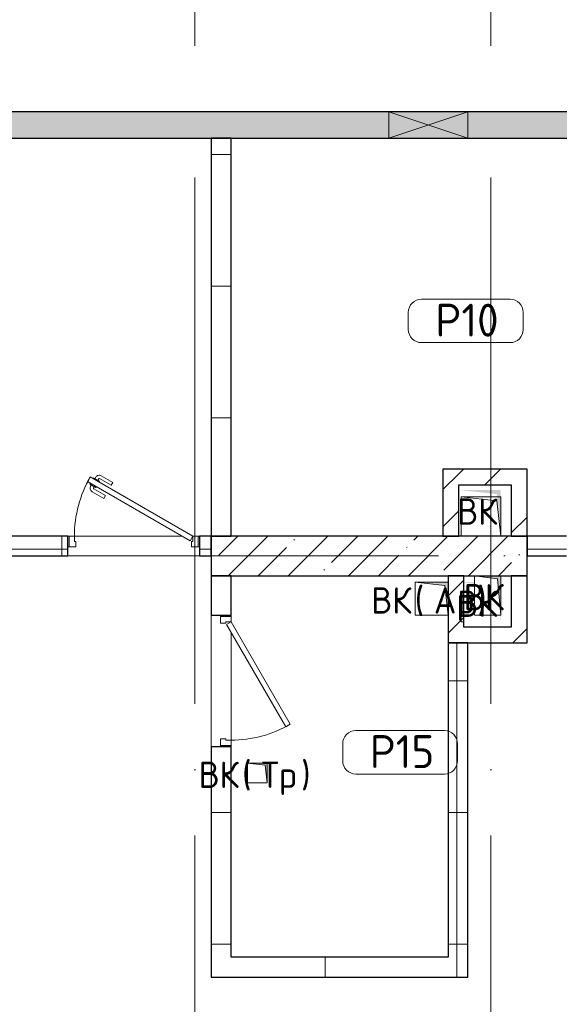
# Model space of a CAD drawing. Header units: millimetres. Extents: x -30540 to 173936, y -11730 to 122288.
# Tile 43 of 116: x 29680 to 33780, y 100543 to 108025. Entities that reach past the tile are written whole.
import ezdxf

# ---------------------------------------------------------------- set-up
doc = ezdxf.new("R2010")
doc.units = ezdxf.units.MM
doc.linetypes.add('ADSK_Линия сетки', pattern=[5000, 4000, -500, 0, -500])
for name, color, linetype, lineweight in [('A-____-NOTE-TEXT', 7, 'Continuous', 18), ('A-AREA-____-IDEN', 7, 'Continuous', 9), ('A-DOOR-____-MCUT', 7, 'Continuous', 9), ('A-DOOR-____-OTLN', 7, 'Continuous', 18), ('A-DOOR-FRAM-MCUT', 7, 'Continuous', 9), ('A-FLOR-____-OTLN', 7, 'Continuous', 18), ('A-GENM-____-OTLN', 7, 'Continuous', 18), ('A-GLAZ-____-MCUT', 7, 'Continuous', 9), ('A-GLAZ-____-OTLN', 7, 'Continuous', 18), ('A-WALL-____-MCUT', 7, 'Continuous', 40), ('A-WALL-____-PATT', 7, 'Continuous', 40), ('I-WALL-____-MCUT', 7, 'Continuous', 40), ('M-EQPM-____-OTLN', 7, 'Continuous', 18), ('S-COLS-____-MCUT', 7, 'Continuous', 40), ('S-COLS-____-OTLN', 7, 'Continuous', 18), ('S-GRID-____-OTLN', 7, 'Continuous', 9)]:
    doc.layers.add(name, color=color, linetype=linetype, lineweight=lineweight)
doc.styles.add('GOST Common', font='GOST_Common.ttf', dxfattribs={"height": 200})
doc.styles.add('GOST Common_4', font='GOST_Common.ttf', dxfattribs={"height": 250})
pattern_1 = [(0, (0, 0), (0, 1000), []), (90, (0, 0), (-1000, 6e-14), [])]
pattern_2 = [(45, (0, 0), (-424.264, 424.264), []), (45, (0, 282.8), (-424.264, 424.264), [])]

# ---------------------------------------------------------------- blocks, each defined once
blk = doc.blocks.new('АР_Дверь однопольная - 1000х2100h_900__Глухая_1 эт-4300198-01 ЭМ')
at = {"layer": 'A-DOOR-____-MCUT', "color": 254, "lineweight": 15, "true_color": 0xcccccc}
for p, q in [((329.4, 525), (-450, 75)), ((349.4, 490.4), (329.4, 525)), ((-430, 40.4), (349.4, 490.4)), ((-450, 75), (-430, 40.4))]:
    blk.add_line(p, q, dxfattribs=at)
at = {"layer": 'A-DOOR-____-OTLN', "color": 254, "lineweight": 13, "true_color": 0xcccccc}
blk.add_arc((-450, 75), 900, 360, 30, dxfattribs=at)
at = {"layer": 'A-DOOR-FRAM-MCUT', "color": 254, "lineweight": 15, "true_color": 0xcccccc}
for p, q in [((-490, 75), (-500, 75)), ((-450, 75), (-490, 75)), ((-490, 75), (-490, -5)), ((-450, 35), (-450, 75)), ((490, 75), (450, 75)), ((450, 75), (450, 35)), ((490, -5), (490, 75)), ((490, 75), (500, 75)), ((-440, 35), (-450, 35)), ((-440, -5), (-440, 35)), ((450, 35), (440, 35)), ((440, 35), (440, -5)), ((-490, -5), (-500, -5)), ((-490, -5), (-440, -5)), ((440, -5), (490, -5)), ((490, -5), (500, -5))]:
    blk.add_line(p, q, dxfattribs=at)
blk = doc.blocks.new('АР_Дверь однопольная - 1000х2100h_900__Глухая_1 эт-4300163-01 ЭМ')
at = {"layer": 'A-DOOR-____-MCUT', "color": 254, "lineweight": 15, "true_color": 0xcccccc}
for p, q in [((-329.4, 525), (-349.4, 490.4)), ((450, 75), (-329.4, 525)), ((-349.4, 490.4), (430, 40.4)), ((430, 40.4), (450, 75))]:
    blk.add_line(p, q, dxfattribs=at)
at = {"layer": 'A-DOOR-____-OTLN', "color": 254, "lineweight": 5, "true_color": 0xcccccc}
for p, q in [((-157.2, 483.3), (-246, 534.6)), ((-327.8, 477.9), (-331.8, 470.9)), ((-331.8, 470.9), (-288.5, 445.9)), ((-320.9, 464.7), (-327, 454.3)), ((-307.8, 512.5), (-303.8, 519.4)), ((-299.3, 452.2), (-305.3, 441.8)), ((-303.8, 519.4), (-260.5, 494.4)), ((-292.9, 513.2), (-286.9, 523.6)), ((-288.5, 445.9), (-284.5, 452.9)), ((-271.3, 500.7), (-265.3, 511.1)), ((-260.5, 494.4), (-264.5, 487.5)), ((-169.7, 461.7), (-258.5, 512.9)), ((-169.7, 461.7), (-157.2, 483.3)), ((-227.2, 362.1), (-316, 413.3)), ((-214.7, 383.7), (-303.5, 435)), ((-214.7, 383.7), (-227.2, 362.1))]:
    blk.add_line(p, q, dxfattribs=at)
at = {"layer": 'A-DOOR-____-OTLN', "color": 254, "lineweight": 13, "true_color": 0xcccccc}
blk.add_arc((450, 75), 900, 150, 180, dxfattribs=at)
at = {"layer": 'A-DOOR-____-OTLN', "color": 254, "lineweight": 5, "true_color": 0xcccccc}
for centre, radius, start, end in [((-261, 508.6), 30, 60, 150), ((-301, 439.3), 30, 150, 240), ((-261, 508.6), 4.99, 60, 150), ((-301, 439.3), 4.99, 150, 240)]:
    blk.add_arc(centre, radius, start, end, dxfattribs=at)
at = {"layer": 'A-DOOR-FRAM-MCUT', "color": 254, "lineweight": 15, "true_color": 0xcccccc}
for p, q in [((-490, 75), (-500, 75)), ((-450, 75), (-490, 75)), ((-490, 75), (-490, -5)), ((-450, 35), (-450, 75)), ((490, 75), (450, 75)), ((450, 75), (450, 35)), ((490, -5), (490, 75)), ((490, 75), (500, 75)), ((-440, 35), (-450, 35)), ((-440, -5), (-440, 35)), ((450, 35), (440, 35)), ((440, 35), (440, -5)), ((-490, -5), (-500, -5)), ((-490, -5), (-440, -5)), ((440, -5), (490, -5)), ((490, -5), (500, -5))]:
    blk.add_line(p, q, dxfattribs=at)
blk = doc.blocks.new('АР_Отверстие прямоугольное - ОВО-2837958-01 ЭМ')
at = {"layer": 'A-GLAZ-____-OTLN', "lineweight": 13, "true_color": 0xf9f9f9}
blk.add_hatch(color=7, dxfattribs=at).paths.add_polyline_path([(-175, 100), (-175, -100), (425, -100), (425, 100), (203.7, 100)])
at = {"layer": 'A-GLAZ-____-MCUT', "color": 254, "lineweight": 15, "true_color": 0xcccccc}
for p, q in [((-175, 100), (-175, -100)), ((425, 100), (425, -100))]:
    blk.add_line(p, q, dxfattribs=at)
at = {"layer": 'A-GLAZ-____-OTLN', "color": 254, "lineweight": 5, "true_color": 0xcccccc}
for p, q in [((425, 100), (-175, -100)), ((-175, 100), (425, -100))]:
    blk.add_line(p, q, dxfattribs=at)
at = {"layer": 'A-GLAZ-____-OTLN', "color": 254, "lineweight": 13, "true_color": 0xcccccc}
for p, q in [((425, 100), (-175, 100)), ((-175, 100), (-175, -100)), ((425, -100), (425, 100)), ((-175, -100), (425, -100))]:
    blk.add_line(p, q, dxfattribs=at)
blk = doc.blocks.new('АР_Канал вертикальный прямоугольный - ВК _Ар_-2279908-01 ЭМ')
at = {"layer": 'M-EQPM-____-OTLN', "lineweight": 13, "true_color": 0xe2e2e2}
blk.add_hatch(color=254, dxfattribs=at).paths.add_polyline_path([(-125, 125), (-125, -125), (125, -125), (-100, -100)])
at = {"layer": 'M-EQPM-____-OTLN', "color": 253, "lineweight": 13, "true_color": 0xaaaaaa}
for p, q in [((-125, 125), (-100, -100)), ((-125, 125), (-100, -100)), ((-125, -125), (-125, 125)), ((-125, 125), (125, 125)), ((-125, -125), (-125, 125)), ((125, 125), (-125, 125)), ((-125, 125), (-125, -125)), ((125, 125), (125, -125)), ((125, -125), (125, 125)), ((125, -125), (-125, -125)), ((125, -125), (-125, -125)), ((-125, -125), (125, -125)), ((-100, -100), (125, -125)), ((-100, -100), (125, -125))]:
    blk.add_line(p, q, dxfattribs=at)
blk = doc.blocks.new('АР_Канал вертикальный прямоугольный - ВК _Тр_-2286511-01 ЭМ')
at = {"layer": 'M-EQPM-____-OTLN', "lineweight": 13, "true_color": 0xe2e2e2}
blk.add_hatch(color=254, dxfattribs=at).paths.add_polyline_path([(-75, 75), (-75, -75), (75, -75), (-60, -60)])
at = {"layer": 'M-EQPM-____-OTLN', "color": 253, "lineweight": 13, "true_color": 0xaaaaaa}
for p, q in [((-75, 75), (-60, -60)), ((-75, 75), (-60, -60)), ((-75, -75), (-75, 75)), ((-75, 75), (75, 75)), ((-75, -75), (-75, 75)), ((75, 75), (-75, 75)), ((-75, 75), (-75, -75)), ((75, 75), (75, -75)), ((75, -75), (75, 75)), ((-60, -60), (75, -75)), ((-60, -60), (75, -75)), ((75, -75), (-75, -75)), ((75, -75), (-75, -75)), ((-75, -75), (75, -75))]:
    blk.add_line(p, q, dxfattribs=at)
blk = doc.blocks.new('АР_Канал вертикальный прямоугольный - ВК-3388591-01 ЭМ')
at = {"layer": 'M-EQPM-____-OTLN', "lineweight": 13, "true_color": 0xe2e2e2}
blk.add_hatch(color=254, dxfattribs=at).paths.add_polyline_path([(-150, 150), (-150, -150), (150, -150), (-120, -120)])
blk = doc.blocks.new('АР_Канал вертикальный прямоугольный - ВК-3385978-01 ЭМ')
at = {"layer": 'A-GENM-____-OTLN', "color": 253, "lineweight": 13, "true_color": 0xaaaaaa}
for p, q in [((-150, 150), (-150, -150)), ((-150, -150), (150, -150))]:
    blk.add_line(p, q, dxfattribs=at)
at = {"layer": 'M-EQPM-____-OTLN', "color": 253, "lineweight": 13, "true_color": 0xaaaaaa}
for p, q in [((-150, 150), (-120, -120)), ((150, 150), (-150, 150)), ((-150, 150), (-150, -150)), ((150, -150), (150, 150)), ((-120, -120), (150, -150)), ((-150, -150), (150, -150))]:
    blk.add_line(p, q, dxfattribs=at)
blk = doc.blocks.new('АР_Канал вертикальный прямоугольный - ВК-3625112-01 ЭМ')
at = {"layer": 'M-EQPM-____-OTLN', "lineweight": 13, "true_color": 0xe2e2e2}
blk.add_hatch(color=254, dxfattribs=at).paths.add_polyline_path([(-100, 150), (-100, -150), (100, -150), (-75, -125)])
at = {"layer": 'M-EQPM-____-OTLN', "color": 253, "lineweight": 13, "true_color": 0xaaaaaa}
for p, q in [((-100, 150), (-75, -125)), ((-100, 150), (-75, -125)), ((-100, -150), (-100, 150)), ((-100, 150), (100, 150)), ((-100, -150), (-100, 150)), ((100, 150), (-100, 150)), ((-100, 150), (-100, -150)), ((100, 150), (100, -150)), ((100, -150), (100, 150)), ((-75, -125), (100, -150)), ((-75, -125), (100, -150)), ((100, -150), (-100, -150)), ((100, -150), (-100, -150)), ((-100, -150), (100, -150))]:
    blk.add_line(p, q, dxfattribs=at)
blk = doc.blocks.new('АР_Канал вертикальный прямоугольный - ВК-V126-01 ЭМ')
at = {"layer": 'M-EQPM-____-OTLN', "lineweight": 13, "true_color": 0xe2e2e2}
h = blk.add_hatch(color=254, dxfattribs=at)
h.paths.add_polyline_path([(-150, 150), (-150, 100), (-144.4, 100)])
h.paths.add_polyline_path([(50, -138.9), (50, -150), (150, -150)])
at = {"layer": 'M-EQPM-____-OTLN', "color": 253, "lineweight": 13, "true_color": 0xaaaaaa}
for p, q in [((134.5, 150), (150, 150)), ((150, 150), (134.5, 150)), ((150, 150), (150, 100)), ((150, 100), (150, 150))]:
    blk.add_line(p, q, dxfattribs=at)
blk = doc.blocks.new('Наметкина 10_РД_АР_К2_отсоединено_rvt-1-01 ЭМ')
at = {"layer": 'A-WALL-____-PATT', "lineweight": 5, "true_color": 0xcccccc}
h = blk.add_hatch(dxfattribs=at)
h.set_pattern_fill('FP_51', color=254, style=0, pattern_type=2)
h.set_pattern_definition([(135, (300.56, 377.28), (-565.6854, 6e-14), [10, -790]), (135, (349.8, 474.73), (-565.6854, 6e-14), [10, -790]), (135, (423.93, 473.06), (-565.6854, 6e-14), [10, -790]), (135, (229.92, 447.9), (-565.6854, 6e-14), [10, -790]), (135, (155.08, 447.9), (-565.6854, 6e-14), [10, -790]), (135, (114.9, 369.03), (-565.6854, 6e-14), [10, -790]), (135, (132.43, 285.8), (-565.6854, 6e-14), [10, -790]), (135, (214.66, 322), (-565.6854, 6e-14), [10, -790]), (135, (198.16, 261.88), (-565.6854, 6e-14), [10, -790]), (135, (45.2, 272.9), (-565.6854, 6e-14), [10, -790]), (135, (42.32, 336.16), (-565.6854, 6e-14), [10, -790]), (135, (92.26, 192.24), (-565.6854, 6e-14), [10, -790]), (135, (7.07, 149.2), (-565.6854, 6e-14), [10, -790]), (135, (80.6, 95.1), (-565.6854, 6e-14), [10, -790]), (135, (79.53, 36.94), (-565.6854, 6e-14), [10, -790]), (135, (153.87, 74.56), (-565.6854, 6e-14), [10, -790]), (135, (228.35, 124.8), (-565.6854, 6e-14), [10, -790]), (135, (279.75, 180.4), (-565.6854, 6e-14), [10, -790]), (135, (282.9, 31.63), (-565.6854, 6e-14), [10, -790]), (135, (377.38, 53.45), (-565.6854, 6e-14), [10, -790]), (135, (352.28, 102.7), (-565.6854, 6e-14), [10, -790]), (135, (354.05, 0), (-565.6854, 6e-14), [10, -790]), (135, (553.23, 16.45), (-565.6854, 6e-14), [10, -790]), (135, (542.38, 63.45), (-565.6854, 6e-14), [10, -790]), (135, (536.58, 239.3), (-565.6854, 6e-14), [10, -790]), (135, (475.85, 203.9), (-565.6854, 6e-14), [10, -790]), (135, (475.85, 316.54), (-565.6854, 6e-14), [10, -790]), (135, (520.8, 408.7), (-565.6854, 6e-14), [10, -790]), (135, (551.1, 470.8), (-565.6854, 6e-14), [10, -790]), (135, (235.25, 537.93), (-565.6854, 6e-14), [10, -790]), (135, (407.25, 547.65), (-565.6854, 6e-14), [10, -790]), (135, (94.5, 558.6), (-565.6854, 6e-14), [10, -790]), (135, (46.4, 532.3), (-565.6854, 6e-14), [10, -790]), (135, (85.56, 465.04), (-565.6854, 6e-14), [10, -790]), (135, (355.53, 181.14), (-565.6854, 6e-14), [10, -790]), (135, (362.23, 243.6), (-565.6854, 6e-14), [10, -790]), (135, (413.45, 344.1), (-565.6854, 6e-14), [10, -790]), (135, (286.3, 273.25), (-565.6854, 6e-14), [10, -790]), (135, (423.02, 263.72), (-565.6854, 6e-14), [10, -790]), (135, (162.94, 190.2), (-565.6854, 6e-14), [10, -790]), (135, (470.25, 120.93), (-565.6854, 6e-14), [10, -790]), (135, (484.48, 9.78), (-565.6854, 6e-14), [10, -790]), (45, (0, 212.13), (-565.6854, 0), []), (45, (212.13, 0), (-565.6854, 0), []), (45, (353.55, 0), (-565.6854, 0), []), (45, (0, 353.55), (-565.6854, 0), [])])
h.paths.add_polyline_path([(43335.3, 107125), (43335.3, 107325), (37415.3, 107325), (37415.3, 107125), (40867.5, 107125)])
h.paths.add_polyline_path([(36415.3, 107125), (36415.3, 107325), (24935.3, 107325), (24935.3, 107125), (35535.3, 107125)])
h = blk.add_hatch(dxfattribs=at)
h.set_pattern_fill('FP_50', color=254, style=0, pattern_type=2)
h.set_pattern_definition(pattern_1)
h.paths.add_polyline_path([(31285.3, 104100), (31285.3, 107125), (31135.3, 107125), (31135.3, 104100)])
h = blk.add_hatch(dxfattribs=at)
h.set_pattern_fill('FP_52', color=254, style=0, pattern_type=2)
h.set_pattern_definition(pattern_2)
h.paths.add_polyline_path([(33015.3, 104100), (33015.3, 104610), (32895.3, 104610), (32895.3, 104100)])
h = blk.add_hatch(dxfattribs=at)
h.set_pattern_fill('FP_52', color=254, style=0, pattern_type=2)
h.set_pattern_definition(pattern_2)
h.paths.add_polyline_path([(33415.3, 104490), (33415.3, 104610), (33015.3, 104610), (33015.3, 104490)])
h = blk.add_hatch(dxfattribs=at)
h.set_pattern_fill('FP_52', color=254, style=0, pattern_type=2)
h.set_pattern_definition(pattern_2)
h.paths.add_polyline_path([(33535.3, 104100), (33535.3, 104610), (33415.3, 104610), (33415.3, 104100)])
h = blk.add_hatch(dxfattribs=at)
h.set_pattern_fill('FP_50', color=254, style=0, pattern_type=2)
h.set_pattern_definition(pattern_1)
h.paths.add_polyline_path([(31135.3, 103950), (31135.3, 104100), (31045.3, 104100), (31045.3, 103950)])
h.paths.add_polyline_path([(30045.3, 103950), (30045.3, 104100), (27135.3, 104100), (27135.3, 103950), (29585.3, 103950)])
h = blk.add_hatch(dxfattribs=at)
h.set_pattern_fill('FP_50', color=254, style=0, pattern_type=2)
h.set_pattern_definition(pattern_1)
h.paths.add_polyline_path([(33535.3, 103950), (33835.3, 103950), (33835.3, 104100), (33535.3, 104100)])
h.paths.add_polyline_path([(34835.3, 103950), (35135.3, 103950), (35135.3, 104100), (34835.3, 104100), (34835.3, 104024.1)])
h = blk.add_hatch(dxfattribs=at)
h.set_pattern_fill('FP_50', color=254, style=0, pattern_type=2)
h.set_pattern_definition(pattern_1)
h.paths.add_polyline_path([(31285.3, 100750), (31285.3, 102500), (31135.3, 102500), (31135.3, 100750)])
h.paths.add_polyline_path([(31285.3, 103500), (31285.3, 103800), (31135.3, 103800), (31135.3, 103500)])
h = blk.add_hatch(dxfattribs=at)
h.set_pattern_fill('FP_52', color=254, style=0, pattern_type=2)
h.set_pattern_definition(pattern_2)
h.paths.add_polyline_path([(33055.3, 103290), (33055.3, 103747.8), (33055.3, 103750), (33055.3, 103800), (32935.3, 103800), (32935.3, 103290)])
h = blk.add_hatch(dxfattribs=at)
h.set_pattern_fill('FP_52', color=254, style=0, pattern_type=2)
h.set_pattern_definition(pattern_2)
h.paths.add_polyline_path([(33535.3, 103290), (33535.3, 103800), (33415.3, 103800), (33415.3, 103290)])
h = blk.add_hatch(dxfattribs=at)
h.set_pattern_fill('FP_50', color=254, style=0, pattern_type=2)
h.set_pattern_definition(pattern_1)
h.paths.add_polyline_path([(33085.3, 100750), (33085.3, 103290), (32935.3, 103290), (32935.3, 100750)])
h = blk.add_hatch(dxfattribs=at)
h.set_pattern_fill('FP_50', color=254, style=0, pattern_type=2)
h.set_pattern_definition(pattern_1)
h.paths.add_polyline_path([(32935.3, 100750), (32935.3, 100900), (31285.3, 100900), (31285.3, 100750), (32706.6, 100750)])
at = {"layer": 'S-COLS-____-OTLN', "lineweight": 5, "true_color": 0xcccccc}
h = blk.add_hatch(dxfattribs=at)
h.set_pattern_fill('FP_27', color=254, style=0, pattern_type=2)
h.set_pattern_definition([(45, (0, 0), (-228.0985, 228.0985), []), (45, (228.1, 0), (-228.0985, 228.0985), [403.225, -80.645, 6.706, -73.939])])
h.paths.add_polyline_path([(33535.3, 103800), (33535.3, 104100), (31135.3, 104100), (31135.3, 103800), (33335.3, 103800)])
at = {"layer": 'A-FLOR-____-OTLN', "color": 254, "lineweight": 13, "true_color": 0xcccccc}
for p, q in [((30045.3, 104100), (30055.3, 104100)), ((30095.3, 104100), (30915.3, 104100)), ((31035.3, 104100), (31045.3, 104100)), ((31045.3, 103950), (30045.3, 103950)), ((31135.3, 102500), (31135.3, 103500)), ((31285.3, 103500), (31285.3, 103490)), ((31285.3, 103370), (31285.3, 102550)), ((31285.3, 102510), (31285.3, 102500))]:
    blk.add_line(p, q, dxfattribs=at)
at = {"layer": 'A-WALL-____-MCUT', "color": 254, "lineweight": 30, "true_color": 0xcccccc}
for p, q in [((31285.3, 107125), (31135.3, 107125)), ((31135.3, 107125), (31135.3, 104100)), ((31285.3, 104100), (31285.3, 107125)), ((30045.3, 104100), (27135.3, 104100)), ((30045.3, 103950), (30045.3, 104100)), ((31135.3, 104100), (31045.3, 104100)), ((31045.3, 104100), (31045.3, 103950)), ((31135.3, 104100), (31285.3, 104100)), ((31135.3, 103950), (31135.3, 104100)), ((33835.3, 104100), (33535.3, 104100)), ((33535.3, 104100), (33535.3, 103950)), ((29585.3, 103950), (30045.3, 103950)), ((31045.3, 103950), (31135.3, 103950)), ((33535.3, 103950), (33835.3, 103950)), ((31135.3, 103800), (31135.3, 103500)), ((31285.3, 103800), (31135.3, 103800)), ((31285.3, 103500), (31285.3, 103800)), ((31135.3, 103500), (31285.3, 103500)), ((32935.3, 103290), (32935.3, 100900)), ((33085.3, 103290), (32935.3, 103290)), ((33085.3, 100750), (33085.3, 103290)), ((31135.3, 102500), (31135.3, 100750)), ((31285.3, 102500), (31135.3, 102500)), ((31285.3, 100900), (31285.3, 102500)), ((32935.3, 100900), (31285.3, 100900)), ((31135.3, 100750), (31285.3, 100750)), ((31285.3, 100750), (32935.3, 100750)), ((32935.3, 100750), (33085.3, 100750))]:
    blk.add_line(p, q, dxfattribs=at)
at = {"layer": 'I-WALL-____-MCUT', "color": 254, "lineweight": 30, "true_color": 0xcccccc}
for p, q in [((32485.3, 107325), (24935.3, 107325)), ((33085.3, 107325), (32485.3, 107325)), ((36415.3, 107325), (33085.3, 107325)), ((24935.3, 107125), (32485.3, 107125)), ((32485.3, 107125), (33085.3, 107125)), ((33085.3, 107125), (36415.3, 107125)), ((33015.3, 104610), (32895.3, 104610)), ((32895.3, 104610), (32895.3, 104100)), ((33415.3, 104610), (33015.3, 104610)), ((33535.3, 104610), (33415.3, 104610)), ((33535.3, 104100), (33535.3, 104610)), ((33015.3, 104100), (33015.3, 104490)), ((33015.3, 104490), (33415.3, 104490)), ((33415.3, 104490), (33415.3, 104100)), ((32895.3, 104100), (33015.3, 104100)), ((33415.3, 104100), (33535.3, 104100)), ((32935.3, 103800), (32935.3, 103290)), ((33055.3, 103800), (32935.3, 103800)), ((33055.3, 103410), (33055.3, 103800)), ((33415.3, 103800), (33415.3, 103410)), ((33535.3, 103800), (33415.3, 103800)), ((33535.3, 103290), (33535.3, 103800)), ((33415.3, 103410), (33055.3, 103410)), ((32935.3, 103290), (33055.3, 103290)), ((33055.3, 103290), (33415.3, 103290)), ((33415.3, 103290), (33535.3, 103290))]:
    blk.add_line(p, q, dxfattribs=at)
at = {"layer": 'S-COLS-____-MCUT', "color": 254, "lineweight": 30, "true_color": 0xcccccc}
for p, q in [((33535.3, 104100), (31135.3, 104100)), ((31135.3, 104100), (31135.3, 103800)), ((33535.3, 103800), (33535.3, 104100)), ((31135.3, 103800), (33535.3, 103800))]:
    blk.add_line(p, q, dxfattribs=at)
at = {"layer": 'A-DOOR-____-OTLN', "color": 254, "lineweight": 13, "true_color": 0xcccccc}
blk.add_blockref('АР_Дверь однопольная - 1000х2100h_900__Глухая_1 эт-4300163-01 ЭМ', (30545.3, 104025), dxfattribs=at)
at = {"layer": 'A-DOOR-____-OTLN', "color": 254, "lineweight": 13, "true_color": 0xcccccc, "rotation": 269.9999999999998}
blk.add_blockref('АР_Дверь однопольная - 1000х2100h_900__Глухая_1 эт-4300198-01 ЭМ', (31210.3, 103000), dxfattribs=at)
at = {"layer": 'A-GLAZ-____-OTLN', "color": 254, "lineweight": 13, "true_color": 0xcccccc, "rotation": 180}
blk.add_blockref('АР_Отверстие прямоугольное - ОВО-2837958-01 ЭМ', (32910.3, 107225), dxfattribs=at)
at = {"layer": 'M-EQPM-____-OTLN', "color": 253, "lineweight": 5, "true_color": 0xaaaaaa, "rotation": 180}
for name, p in [('АР_Канал вертикальный прямоугольный - ВК-3388591-01 ЭМ', (33185.3, 104300)), ('АР_Канал вертикальный прямоугольный - ВК-3385978-01 ЭМ', (33185.3, 104250)), ('АР_Канал вертикальный прямоугольный - ВК-3625112-01 ЭМ', (33235.3, 103650)), ('АР_Канал вертикальный прямоугольный - ВК _Ар_-2279908-01 ЭМ', (32810.3, 103625)), ('АР_Канал вертикальный прямоугольный - ВК-V126-01 ЭМ', (33185.3, 103600)), ('АР_Канал вертикальный прямоугольный - ВК _Тр_-2286511-01 ЭМ', (31485.3, 102300))]:
    blk.add_blockref(name, p, dxfattribs=at)
at = {"layer": 'A-____-NOTE-TEXT', "color": 253, "lineweight": 5, "true_color": 0xaaaaaa, "char_height": 200, "attachment_point": 1, "style": 'GOST Common'}
for s, insert, width in [('ВК', (33003.5, 104387.2), 400.844), ('ВК', (32350.5, 103712.2), 400.844), (' (', (32681.2, 103712.2), 176.371), ('Ар', (32826.7, 103712.2), 400.844), ('ВК', (33053.5, 103737.2), 400.844), ('\\fGOST Common|b0|i0|c204|p34|;)', (33157.5, 103712.2), 96.203), ('ВК', (33003.5, 103687.2), 400.844), ('ВК', (31038.5, 102387.2), 400.844), (' (', (31369.2, 102387.2), 176.371), ('Тр', (31514.7, 102387.2), 368.776), ('\\fGOST Common|b0|i0|c204|p34|;)', (31819, 102387.2), 96.203)]:
    blk.add_mtext(s, dxfattribs=dict(at, insert=insert, width=width))
blk = doc.blocks.new('Марка помещения 2 - Марка помещения 2-1605974-01 ЭМ')
at = {"layer": 'A-AREA-____-IDEN', "color": 253, "true_color": 0xaaaaaa}
for p, q in [((-1.797, 0.841), (1.569, 0.841)), ((-2.297, -0.309), (-2.297, 0.341)), ((2.069, 0.341), (2.069, -0.309)), ((1.569, -0.809), (-1.797, -0.809))]:
    blk.add_line(p, q, dxfattribs=at)
for centre, start, end in [((-1.797, 0.341), 90, 180), ((1.569, 0.341), 0, 90), ((-1.797, -0.309), 180, 270), ((1.569, -0.309), 270, 360)]:
    blk.add_arc(centre, 0.5, start, end, dxfattribs=at)

msp = doc.modelspace()

# ---------------------------------------------------------------- linework, layer by layer
at = {"layer": 'S-GRID-____-OTLN', "color": 253, "linetype": 'ADSK_Линия сетки', "true_color": 0xaaaaaa}
for p, q in [((31010.3, 67824.7), (31010.3, 122287.9)), ((33260.3, 67824.7), (33260.3, 122287.9)), ((67863.4, 103950), (9800.2, 103950))]:
    msp.add_line(p, q, dxfattribs=at)

# ---------------------------------------------------------------- block references
at = {"lineweight": 5}
msp.add_blockref('Наметкина 10_РД_АР_К2_отсоединено_rvt-1-01 ЭМ', (0, 0), dxfattribs=at)
at = {"layer": 'A-AREA-____-IDEN', "color": 253, "true_color": 0xaaaaaa, "xscale": 199.9999999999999, "yscale": 199.9999999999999, "zscale": 199.9999999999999}
for p in [(33092.1, 105733.1), (32593.2, 102454.6)]:
    msp.add_blockref('Марка помещения 2 - Марка помещения 2-1605974-01 ЭМ', p, dxfattribs=at)

# ---------------------------------------------------------------- texts
at = {"layer": 'A-AREA-____-IDEN', "color": 253, "true_color": 0xaaaaaa, "char_height": 250, "attachment_point": 1, "style": 'GOST Common_4'}
for s, insert, width in [('\\fGOST Common|b0|i0|c204|p34|;Р', (32837.6, 105866.8), 240.506), ('10', (33036, 105866.8), 384.81), ('\\fGOST Common|b0|i0|c204|p34|;Р', (32338.7, 102588.3), 240.506), ('15', (32537.1, 102588.3), 384.81)]:
    msp.add_mtext(s, dxfattribs=dict(at, insert=insert, width=width))

doc.saveas('drawing.dxf')
